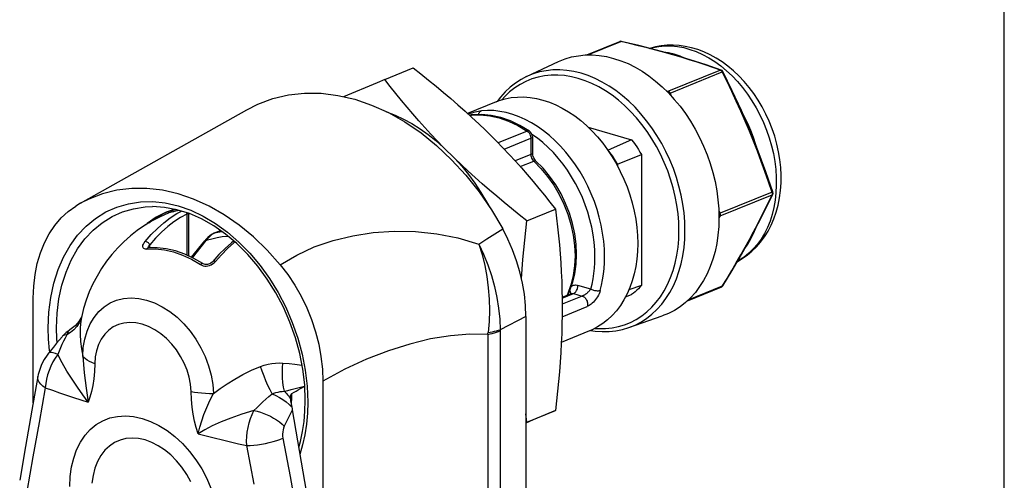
# Model space of a CAD drawing. Header units: inches. Extents: x 0 to 15.7, y 0 to 12.1.
# Tile 12 of 13: x 12.9 to 15.7, y 8.2 to 9.6. Entities that reach past the tile are written whole.
import ezdxf

# ---------------------------------------------------------------- set-up
doc = ezdxf.new("R2010")
doc.units = ezdxf.units.IN
doc.header["$LTSCALE"] = 0.864286
doc.header["$MEASUREMENT"] = 0
doc.layers.get('0').update_dxf_attribs({"linetype": 'CONTINUOUS'})

msp = doc.modelspace()

# ---------------------------------------------------------------- linework, layer by layer
at = {"color": 7, "linetype": 'Continuous'}
for p, q in [((15.7143, 0), (15.7143, 12.1429)), ((14.5184, 9.4659), (14.6127, 9.5044)), ((14.5211, 9.4659), (14.6157, 9.5045)), ((14.6413, 9.4984), (14.6157, 9.5045)), ((14.3461, 9.404), (14.4374, 9.4467)), ((13.9399, 9.3958), (14.0216, 9.4291)), ((14.9012, 9.4225), (14.7523, 9.3618)), ((14.9038, 9.4225), (14.8607, 9.4373)), ((14.9038, 9.4225), (14.9038, 9.4225)), ((14.7575, 9.3566), (14.9064, 9.4173)), ((14.7461, 9.3633), (14.7523, 9.3618)), ((14.7575, 9.3566), (14.7603, 9.3485)), ((13.0686, 9.041), (13.5447, 9.3091)), ((14.2592, 9.3319), (14.177, 9.2984)), ((14.1849, 9.2931), (14.1834, 9.2925)), ((14.1838, 9.2922), (14.1879, 9.2938)), ((14.1849, 9.2931), (14.1905, 9.2945)), ((14.1855, 9.2991), (14.19, 9.3005)), ((14.2602, 9.2185), (14.2284, 9.2501)), ((14.5227, 9.2588), (14.6468, 9.2232)), ((14.0439, 9.2424), (14.0885, 9.2062)), ((14.3475, 9.248), (14.2644, 9.2141)), ((14.2818, 9.1961), (14.3582, 9.2273)), ((14.3475, 9.248), (14.3505, 9.2456)), ((14.3505, 9.2456), (14.3531, 9.2426)), ((14.3568, 9.2353), (14.3578, 9.2313)), ((14.3578, 9.2313), (14.3582, 9.2273)), ((14.3582, 9.2273), (14.3582, 9.1805)), ((14.3769, 9.2274), (14.3615, 9.2383)), ((14.3628, 9.2316), (14.3628, 9.1848)), ((14.6468, 9.2232), (14.58, 9.1933)), ((14.0865, 9.2205), (14.1084, 9.2012)), ((14.0885, 9.2062), (14.1314, 9.1658)), ((14.1402, 9.1696), (14.1084, 9.2012)), ((14.5783, 9.1938), (14.58, 9.1933)), ((14.3582, 9.1805), (14.3134, 9.1622)), ((14.3689, 9.1662), (14.3708, 9.1637)), ((14.6066, 9.1531), (14.6751, 9.1804)), ((14.6751, 9.1804), (14.6751, 8.8058)), ((15.0315, 9.131), (15.0097, 9.19)), ((14.3279, 9.146), (14.3664, 9.1616)), ((14.3708, 9.1637), (14.3728, 9.1617)), ((14.6066, 9.1531), (14.6066, 9.1476)), ((15.0515, 9.0733), (15.0315, 9.131)), ((15.0492, 9.073), (14.9003, 9.0123)), ((14.9003, 9.0049), (15.0492, 9.0656)), ((15.0313, 9.0261), (15.0511, 9.0675)), ((13.0686, 9.041), (13.0551, 9.0329)), ((13.3392, 9.0237), (13.3135, 9.0151)), ((13.3478, 9.0337), (13.3841, 9.0211)), ((14.347, 8.9906), (14.4288, 9.0239)), ((15.0095, 8.9829), (15.0313, 9.0261)), ((13.3202, 9.0171), (13.307, 9.0114)), ((13.3204, 9.0129), (13.3199, 9.0128)), ((13.3199, 9.0128), (13.3199, 9.0128)), ((13.3202, 9.0129), (13.32, 9.0128)), ((13.3202, 9.0171), (13.3326, 9.0216)), ((13.3217, 9.0134), (13.3204, 9.0129)), ((13.3211, 9.0132), (13.3207, 9.0131)), ((13.325, 9.0144), (13.3214, 9.0133)), ((13.3307, 9.0162), (13.3358, 9.0177)), ((13.3307, 9.0162), (13.3312, 9.0164)), ((13.3312, 9.0164), (13.3364, 9.018)), ((13.3326, 9.0216), (13.3396, 9.0236)), ((13.3358, 9.0177), (13.3409, 9.0191)), ((13.3364, 9.018), (13.3416, 9.0194)), ((13.3722, 9.014), (13.3728, 9.0124)), ((13.3728, 9.0124), (13.3731, 9.0101)), ((13.3731, 9.0101), (13.3731, 8.8927)), ((13.3777, 9.0123), (13.3777, 8.8905)), ((13.3812, 9.0111), (13.3779, 9.0108)), ((14.8964, 9.0201), (14.9003, 9.0123)), ((14.9003, 9.0049), (14.8971, 8.9996)), ((14.2549, 8.9532), (14.2777, 8.9677)), ((14.7825, 8.9623), (14.7818, 8.9867)), ((13.4527, 8.9559), (13.4488, 8.9539)), ((13.4516, 8.9556), (13.4495, 8.9547)), ((13.4515, 8.9556), (13.4696, 8.963)), ((13.4527, 8.9559), (13.4515, 8.9556)), ((13.4527, 8.9559), (13.4697, 8.9629)), ((14.2322, 8.9388), (14.2549, 8.9532)), ((14.7818, 8.9382), (14.7825, 8.9623)), ((13.2603, 8.9129), (13.2601, 8.9129)), ((13.2607, 8.9125), (13.2621, 8.9129)), ((13.2636, 8.9161), (13.265, 8.9191)), ((13.265, 8.9191), (13.2668, 8.9224)), ((13.2668, 8.9129), (13.2668, 8.9224)), ((13.3867, 8.8864), (13.4242, 8.9333)), ((13.3896, 8.885), (13.4287, 8.9339)), ((13.4275, 8.9373), (13.4242, 8.9333)), ((14.2096, 8.9242), (14.2322, 8.9388)), ((14.4835, 8.92), (14.4848, 8.8904)), ((13.2577, 8.9097), (13.2544, 8.9097)), ((13.4647, 8.894), (13.4477, 8.8745)), ((14.4882, 8.8664), (14.4894, 8.8947)), ((13.4128, 8.866), (13.4122, 8.8654)), ((13.4122, 8.8654), (13.4159, 8.8634)), ((13.4134, 8.8665), (13.4128, 8.866)), ((13.4191, 8.868), (13.4191, 8.868)), ((13.4511, 8.8703), (13.4548, 8.8741)), ((14.5299, 8.7954), (14.4932, 8.8059)), ((14.6751, 8.8058), (14.6389, 8.7927)), ((14.9042, 8.8011), (14.8056, 8.7609)), ((14.9064, 8.8032), (14.8078, 8.763)), ((14.4478, 8.769), (14.4805, 8.7823)), ((14.4478, 8.7717), (14.4731, 8.782)), ((14.5057, 8.7751), (14.4479, 8.7515)), ((14.4805, 8.7823), (14.5057, 8.7751)), ((14.6297, 8.7733), (14.6468, 8.7792)), ((12.9331, 8.469), (12.9331, 8.769)), ((14.4478, 8.7157), (14.5194, 8.7449)), ((14.4479, 8.7659), (14.4479, 8.7208)), ((13.0721, 8.7171), (13.0696, 8.7088)), ((13.0715, 8.7142), (13.0715, 8.7142)), ((14.344, 8.7164), (14.2707, 8.6785)), ((14.344, 8.7163), (14.344, 4.9811)), ((14.6393, 8.6848), (14.7344, 8.7181)), ((13.0695, 8.7117), (13.0669, 8.7073)), ((13.0382, 8.6786), (13.0381, 8.6786)), ((14.2351, 8.6651), (14.2353, 8.667)), ((14.2351, 8.6651), (14.2351, 4.9516)), ((14.2353, 8.667), (14.2355, 8.6688)), ((14.2355, 8.6688), (14.2357, 8.6707)), ((14.5267, 8.6756), (14.4455, 8.6426)), ((12.9803, 8.6157), (12.9798, 8.6194)), ((13.6827, 8.5801), (13.7029, 8.5776)), ((12.9465, 8.5448), (12.9295, 8.4485)), ((13.7176, 8.5167), (13.7195, 8.4711)), ((13.7625, 8.531), (13.7625, 6.3742)), ((12.9678, 8.5122), (12.95, 8.4131)), ((13.6727, 8.461), (13.674, 8.4907)), ((13.6739, 8.4932), (13.6739, 8.4957)), ((13.674, 8.4907), (13.6739, 8.4932)), ((13.6694, 8.4827), (13.6694, 8.4817)), ((13.6717, 8.4661), (13.6734, 8.4573)), ((12.9295, 8.4485), (12.9112, 8.344)), ((13.6734, 8.4573), (13.6743, 8.4527)), ((13.6743, 8.4527), (13.6748, 8.4495)), ((13.6748, 8.4495), (13.7446, 8.0434)), ((14.347, 8.4139), (14.344, 8.4379)), ((14.347, 8.4139), (14.4288, 8.4472)), ((14.4288, 8.4472), (14.3648, 8.4201)), ((12.95, 8.4131), (12.9323, 8.3142)), ((14.3648, 8.4201), (14.344, 8.4113)), ((14.344, 8.4126), (14.347, 8.4139)), ((13.6482, 8.368), (13.6688, 8.2579)), ((12.9112, 8.344), (12.8944, 8.2473)), ((13.5658, 8.2364), (13.5447, 8.3467)), ((12.9323, 8.3142), (12.9148, 8.2153)), ((13.6688, 8.2579), (13.6895, 8.1479))]:
    msp.add_line(p, q, dxfattribs=at)
for points in [[(14.6127, 9.5044), (14.6136, 9.5046), (14.6146, 9.5047), (14.6157, 9.5045)], [(14.6157, 9.5045), (14.6164, 9.5047), (14.6172, 9.5048), (14.6174, 9.5047)], [(14.7675, 9.4661), (14.7184, 9.4797), (14.6679, 9.4926), (14.6174, 9.5047)], [(14.7409, 9.4729), (14.7165, 9.4795), (14.6917, 9.4859), (14.6666, 9.4922), (14.6413, 9.4984)], [(14.9538, 9.406), (14.9384, 9.4205), (14.9223, 9.4339), (14.9058, 9.446), (14.8889, 9.4568), (14.8715, 9.4663), (14.854, 9.4745), (14.8362, 9.4813), (14.8184, 9.4866), (14.8007, 9.4905), (14.783, 9.493), (14.7655, 9.4941), (14.7483, 9.4938), (14.7315, 9.4922), (14.715, 9.4892), (14.6989, 9.4848), (14.6986, 9.4847)], [(14.6992, 9.4846), (14.7084, 9.4873), (14.7252, 9.4904), (14.7425, 9.492), (14.7601, 9.4919), (14.778, 9.4902), (14.796, 9.4868), (14.8141, 9.4819), (14.8322, 9.4754), (14.8501, 9.4674), (14.8678, 9.4578), (14.8852, 9.4468), (14.9022, 9.4344), (14.9188, 9.4207), (14.9348, 9.4057)], [(14.4374, 9.4467), (14.4566, 9.4546), (14.4752, 9.4601), (14.4944, 9.4638), (14.514, 9.4659), (14.5341, 9.4661), (14.5544, 9.4646), (14.5749, 9.4613), (14.5955, 9.4562), (14.6161, 9.4494), (14.6366, 9.441), (14.6568, 9.4308), (14.6768, 9.4191), (14.6965, 9.4058), (14.7156, 9.3911), (14.7342, 9.3749), (14.7521, 9.3575), (14.7692, 9.3387), (14.7856, 9.3188), (14.8011, 9.2978), (14.8157, 9.2758), (14.8292, 9.2529), (14.8417, 9.2292), (14.853, 9.2048), (14.8631, 9.18), (14.8719, 9.1547), (14.8795, 9.129), (14.8858, 9.103), (14.8907, 9.077), (14.8942, 9.051), (14.8963, 9.0253), (14.897, 8.9997)], [(14.8006, 9.4562), (14.7856, 9.4624), (14.769, 9.4678), (14.7524, 9.4719), (14.7379, 9.4743)], [(14.8346, 9.4449), (14.8117, 9.4521), (14.7885, 9.4592), (14.7649, 9.4661), (14.7409, 9.4729)], [(14.8607, 9.4373), (14.8149, 9.452), (14.7675, 9.4661)], [(14.0216, 9.4291), (14.0437, 9.4116), (14.0655, 9.3941), (14.087, 9.3765), (14.1081, 9.3588), (14.129, 9.341), (14.1496, 9.3231), (14.1698, 9.305), (14.1897, 9.2868), (14.2092, 9.2685), (14.2284, 9.2501)], [(14.7998, 8.9628), (14.7991, 8.9879), (14.797, 9.0133), (14.7935, 9.0389), (14.7887, 9.0645), (14.7826, 9.09), (14.7751, 9.1153), (14.7664, 9.1404), (14.7564, 9.165), (14.7453, 9.189), (14.733, 9.2124), (14.7196, 9.235), (14.7052, 9.2568), (14.6899, 9.2776), (14.6737, 9.2973), (14.6567, 9.3159), (14.639, 9.3332), (14.6207, 9.3491), (14.6017, 9.3637), (14.5824, 9.3768), (14.5626, 9.3884), (14.5426, 9.3984), (14.5224, 9.4067), (14.502, 9.4134), (14.4817, 9.4184), (14.4615, 9.4216), (14.4415, 9.4232), (14.4217, 9.4229), (14.4024, 9.4209), (14.3834, 9.4172), (14.3651, 9.4118), (14.3461, 9.404)], [(14.9012, 9.4225), (14.8793, 9.4301), (14.8571, 9.4376), (14.8346, 9.4449)], [(14.9012, 9.4225), (14.9022, 9.4227), (14.9031, 9.4227), (14.9038, 9.4225)], [(14.9012, 9.4225), (14.9017, 9.4223), (14.9023, 9.4221), (14.9028, 9.4218), (14.9033, 9.4215), (14.9038, 9.4211), (14.9042, 9.4207)], [(14.9042, 9.4207), (14.9047, 9.4202), (14.9051, 9.4197), (14.9055, 9.4191), (14.9058, 9.4185), (14.9062, 9.4179), (14.9064, 9.4173)], [(14.9083, 9.4186), (14.9083, 9.4186), (14.9081, 9.4184), (14.9078, 9.4181), (14.9072, 9.4178), (14.9064, 9.4173)], [(14.9614, 9.3064), (14.9351, 9.3636), (14.9083, 9.4186)], [(13.9399, 9.3958), (13.9178, 9.3865), (13.8221, 9.3464)], [(14.1084, 9.2012), (14.0902, 9.22), (14.0723, 9.239), (14.0547, 9.2581), (14.0375, 9.2774), (14.0205, 9.2968), (14.0039, 9.3163), (13.9875, 9.3359), (13.9714, 9.3557), (13.9555, 9.3757), (13.9399, 9.3958)], [(14.3461, 9.404), (14.3304, 9.3958), (14.3142, 9.3854), (14.2988, 9.3734), (14.2845, 9.3599), (14.2711, 9.345), (14.2621, 9.333)], [(14.7818, 8.9867), (14.7798, 9.0112), (14.7765, 9.036), (14.7718, 9.0608), (14.7658, 9.0856), (14.7586, 9.1101), (14.7502, 9.1343), (14.7405, 9.1581), (14.7297, 9.1814), (14.7179, 9.204), (14.7049, 9.2259), (14.691, 9.247), (14.6762, 9.2671), (14.6605, 9.2862), (14.6441, 9.3042), (14.6269, 9.3209), (14.6091, 9.3364), (14.5908, 9.3505), (14.572, 9.3632), (14.5529, 9.3745), (14.5334, 9.3841), (14.5138, 9.3922), (14.4941, 9.3987), (14.4744, 9.4035), (14.4549, 9.4067), (14.4355, 9.4081), (14.4163, 9.4079), (14.3976, 9.406), (14.3793, 9.4024), (14.3615, 9.3971), (14.3444, 9.3902), (14.328, 9.3817), (14.3123, 9.3717), (14.2975, 9.3601), (14.2836, 9.3471), (14.2748, 9.3372)], [(15.0497, 9.0717), (15.0392, 9.1024), (15.0289, 9.1317), (15.0183, 9.1609), (15.0073, 9.1901), (14.996, 9.219), (14.9843, 9.2478), (14.9722, 9.2764), (14.9597, 9.3048), (14.9468, 9.3332), (14.9336, 9.3614), (14.9202, 9.3894), (14.9064, 9.4173)], [(14.9348, 9.4057), (14.9501, 9.3896), (14.9647, 9.3723), (14.9785, 9.354), (14.9914, 9.3348), (15.0034, 9.3148), (15.0144, 9.294), (15.0244, 9.2726), (15.0333, 9.2507), (15.041, 9.2285), (15.0475, 9.2059), (15.0528, 9.1832), (15.0568, 9.1604), (15.0596, 9.1377), (15.0611, 9.1151), (15.0613, 9.0929), (15.0603, 9.071), (15.0579, 9.0497), (15.0543, 9.029), (15.0494, 9.0091), (15.0433, 8.99), (15.036, 8.9718), (15.0275, 8.9546), (15.0179, 8.9386), (15.0072, 8.9237), (14.9955, 8.9101), (14.9829, 8.8979), (14.9694, 8.887), (14.955, 8.8776), (14.9501, 8.8751)], [(14.9499, 8.8746), (14.9635, 8.8824), (14.9779, 8.8922), (14.9915, 8.9034), (15.0045, 8.916), (15.0165, 8.9298), (15.0276, 8.9447), (15.0376, 8.9608), (15.0467, 8.9782), (15.0546, 8.9965), (15.0612, 9.0157), (15.0666, 9.0357), (15.0707, 9.0564), (15.0735, 9.0778), (15.075, 9.0995), (15.0751, 9.1215), (15.074, 9.1438), (15.0716, 9.1662), (15.0679, 9.1886), (15.0629, 9.2108), (15.0568, 9.2328), (15.0495, 9.2545), (15.041, 9.2758), (15.0315, 9.2967), (15.0209, 9.3169), (15.0093, 9.3364), (14.9967, 9.3552), (14.9833, 9.3731), (14.9689, 9.39), (14.9538, 9.406)], [(13.5447, 9.3091), (13.5765, 9.3251), (13.6193, 9.3409), (13.664, 9.3514), (13.7102, 9.3564), (13.7575, 9.3561), (13.8055, 9.3502), (13.8539, 9.339), (13.9024, 9.3224), (13.9504, 9.3007), (13.9977, 9.2739), (14.0439, 9.2424)], [(14.2592, 9.3319), (14.268, 9.3352), (14.2847, 9.3402), (14.302, 9.3436), (14.3197, 9.3454), (14.3377, 9.3456), (14.356, 9.3442), (14.3745, 9.3412), (14.393, 9.3367), (14.4115, 9.3306), (14.43, 9.323), (14.4482, 9.3139), (14.4662, 9.3033), (14.4839, 9.2914), (14.5011, 9.2781), (14.5178, 9.2636), (14.5339, 9.2478), (14.5494, 9.2309), (14.5641, 9.213), (14.5781, 9.1941), (14.5912, 9.1743), (14.6034, 9.1537), (14.6146, 9.1324), (14.6247, 9.1105), (14.6338, 9.0881), (14.6418, 9.0653), (14.6486, 9.0422), (14.6543, 9.0188), (14.6587, 8.9954), (14.6618, 8.972), (14.6637, 8.9489), (14.6644, 8.9259)], [(14.75, 9.3595), (14.75, 9.3597), (14.7508, 9.3606), (14.7515, 9.3613), (14.7523, 9.3618)], [(14.7553, 9.36), (14.7549, 9.3604), (14.7544, 9.3608), (14.7539, 9.3611), (14.7534, 9.3614), (14.7528, 9.3616), (14.7523, 9.3618)], [(14.7575, 9.3566), (14.7565, 9.3564), (14.7554, 9.356), (14.7542, 9.3557), (14.7538, 9.3555)], [(14.7575, 9.3566), (14.7572, 9.3572), (14.7569, 9.3578), (14.7566, 9.3584), (14.7562, 9.359), (14.7558, 9.3595), (14.7553, 9.36)], [(14.19, 9.3005), (14.1947, 9.3017), (14.1993, 9.3029), (14.2038, 9.304), (14.2083, 9.3049), (14.2125, 9.3056), (14.2166, 9.3061)], [(14.2085, 9.295), (14.2089, 9.2966), (14.2097, 9.2988), (14.2108, 9.3008), (14.212, 9.3025), (14.2134, 9.304), (14.2149, 9.3052), (14.2166, 9.3061)], [(14.5695, 8.8872), (14.5689, 8.9096), (14.5671, 8.9323), (14.564, 8.9552), (14.5598, 8.9781), (14.5544, 9.0009), (14.5479, 9.0236), (14.5402, 9.046), (14.5314, 9.0681), (14.5216, 9.0897), (14.5108, 9.1107), (14.4991, 9.1311), (14.4864, 9.1507), (14.4729, 9.1695), (14.4586, 9.1874), (14.4436, 9.2043), (14.428, 9.2201), (14.4117, 9.2348), (14.395, 9.2483), (14.3778, 9.2605), (14.3602, 9.2713), (14.3424, 9.2808), (14.3244, 9.2889), (14.3063, 9.2955), (14.2881, 9.3007), (14.2699, 9.3043), (14.2519, 9.3064), (14.2341, 9.307), (14.2166, 9.3061)], [(15.0097, 9.19), (14.9863, 9.2485), (14.9614, 9.3064)], [(13.9429, 9.3041), (13.9451, 9.3034), (13.9694, 9.2937), (13.9935, 9.2823), (14.0174, 9.2693), (14.0409, 9.2546), (14.064, 9.2383), (14.0865, 9.2205)], [(14.1787, 9.2969), (14.181, 9.2977), (14.1855, 9.2991)], [(14.1879, 9.2938), (14.214, 9.2945), (14.2407, 9.2917), (14.2677, 9.2857), (14.2947, 9.2763), (14.3214, 9.2637), (14.3475, 9.248)], [(14.354, 9.248), (14.3272, 9.264), (14.2999, 9.2768), (14.2722, 9.2863), (14.2446, 9.2925), (14.2173, 9.2952), (14.1905, 9.2945)], [(15.0052, 9.2012), (15.0031, 9.2088), (14.9962, 9.2293), (14.9884, 9.2495), (14.9797, 9.2692), (14.97, 9.2886), (14.9661, 9.2954)], [(14.354, 9.248), (14.3538, 9.2481), (14.352, 9.2487), (14.3499, 9.2487), (14.3475, 9.248)], [(14.3531, 9.2426), (14.3552, 9.2391), (14.3568, 9.2353)], [(14.3582, 9.2273), (14.3603, 9.2284), (14.3619, 9.2296), (14.3627, 9.2309), (14.3628, 9.2316)], [(14.5418, 8.8863), (14.5412, 8.9076), (14.5395, 8.9291), (14.5366, 8.9507), (14.5326, 8.9723), (14.5275, 8.9939), (14.5213, 9.0153), (14.5141, 9.0364), (14.5058, 9.0573), (14.4965, 9.0777), (14.4863, 9.0975), (14.4752, 9.1168), (14.4632, 9.1354), (14.4505, 9.1531), (14.437, 9.17), (14.4228, 9.186), (14.408, 9.2009), (14.3927, 9.2147), (14.3769, 9.2274)], [(14.6468, 9.2232), (14.6519, 9.2164), (14.6568, 9.2094), (14.6616, 9.2023), (14.6662, 9.1951), (14.6708, 9.1878), (14.6751, 9.1804)], [(14.2602, 9.2185), (14.2784, 9.1997), (14.2963, 9.1808), (14.3139, 9.1616), (14.3312, 9.1424), (14.3481, 9.123), (14.3647, 9.1034), (14.3811, 9.0838), (14.3972, 9.064), (14.4131, 9.044), (14.4288, 9.0239)], [(14.6066, 9.1531), (14.6025, 9.1601), (14.5982, 9.1669), (14.5939, 9.1737), (14.5894, 9.1803), (14.5848, 9.1869), (14.58, 9.1933)], [(14.1314, 9.1658), (14.172, 9.1214), (14.2102, 9.0733), (14.2453, 9.0221), (14.2777, 8.9676)], [(14.1402, 9.1696), (14.1604, 9.1469), (14.1796, 9.1232), (14.198, 9.0982), (14.2153, 9.0723), (14.2317, 9.0454), (14.2407, 9.0289)], [(14.347, 8.9906), (14.3249, 9.0081), (14.3031, 9.0256), (14.2816, 9.0433), (14.2605, 9.0609), (14.2396, 9.0787), (14.2191, 9.0967), (14.1988, 9.1147), (14.1789, 9.1329), (14.1594, 9.1512), (14.1402, 9.1696)], [(14.3628, 9.1848), (14.3627, 9.1841), (14.3619, 9.1828), (14.3603, 9.1816), (14.3582, 9.1805)], [(14.3582, 9.1805), (14.3584, 9.177), (14.3592, 9.1736), (14.3604, 9.1702)], [(14.3604, 9.1702), (14.362, 9.167), (14.3641, 9.1641), (14.3664, 9.1616)], [(14.3628, 9.1848), (14.3629, 9.1818), (14.3635, 9.1786), (14.3643, 9.1753)], [(14.3643, 9.1753), (14.3656, 9.1721), (14.3671, 9.169), (14.3689, 9.1662)], [(14.3728, 9.1617), (14.3723, 9.1621), (14.3707, 9.1625), (14.3687, 9.1624), (14.3664, 9.1616)], [(14.3664, 9.1616), (14.387, 9.141), (14.4062, 9.1181), (14.4237, 9.0932), (14.4393, 9.0666), (14.4529, 9.0387), (14.4642, 9.0097), (14.4731, 8.98), (14.4796, 8.9499), (14.4835, 8.92)], [(14.4894, 8.8947), (14.4881, 8.924), (14.4843, 8.9535), (14.4779, 8.983), (14.4691, 9.0122), (14.458, 9.0406), (14.4447, 9.0681), (14.4294, 9.0942), (14.4121, 9.1187), (14.3932, 9.1412), (14.3728, 9.1617)], [(13.5639, 8.9444), (13.5228, 8.9781), (13.4803, 9.0075), (13.4367, 9.0324), (13.3924, 9.0526), (13.3478, 9.0679), (13.3032, 9.0783), (13.2589, 9.0835), (13.2153, 9.0836), (13.1728, 9.0785), (13.1317, 9.0684), (13.0925, 9.0532), (13.0686, 9.041)], [(15.0073, 8.9804), (15.0183, 9.0019), (15.0289, 9.0233), (15.0392, 9.0445), (15.0492, 9.0656)], [(15.0515, 9.0733), (15.0514, 9.0733), (15.0512, 9.0733), (15.0507, 9.0733), (15.0501, 9.0732), (15.0492, 9.073)], [(15.0497, 9.0717), (15.0499, 9.0704), (15.05, 9.069), (15.0499, 9.0678), (15.0497, 9.0666), (15.0492, 9.0656)], [(15.0511, 9.0674), (15.0508, 9.0668), (15.0501, 9.0661), (15.0492, 9.0656)], [(12.9331, 8.769), (12.9345, 8.8036), (12.9384, 8.8369), (12.9449, 8.8689), (12.954, 8.8992), (12.9655, 8.9275), (12.9792, 8.9536), (12.9953, 8.9775), (13.0134, 8.9989), (13.0333, 9.0173), (13.0551, 9.0329)], [(12.9761, 8.6844), (12.9779, 8.7288), (12.9833, 8.7713), (12.9922, 8.8122), (13.0045, 8.8508), (13.0201, 8.8868), (13.0388, 8.9198), (13.0604, 8.9494), (13.0848, 8.9754), (13.1119, 8.9977), (13.1412, 9.016), (13.1726, 9.0301), (13.2056, 9.0398), (13.24, 9.045), (13.2754, 9.0457), (13.3114, 9.0419), (13.3478, 9.0337)], [(13.0001, 8.684), (13.0018, 8.7265), (13.0069, 8.7675), (13.0154, 8.8068), (13.0273, 8.8439), (13.0422, 8.8784), (13.0603, 8.9101), (13.0811, 8.9387), (13.1047, 8.9638), (13.1306, 8.9852), (13.1588, 9.0027), (13.1888, 9.0162), (13.2205, 9.0255), (13.2535, 9.0305), (13.2745, 9.0314)], [(13.7124, 8.4762), (13.7106, 8.5206), (13.7053, 8.5657), (13.6964, 8.6109), (13.6841, 8.6558), (13.6685, 8.7001), (13.6498, 8.7431), (13.6281, 8.7845), (13.6036, 8.8238), (13.5767, 8.8607), (13.5476, 8.8947), (13.5166, 8.9255), (13.484, 8.9529), (13.4502, 8.9765), (13.4155, 8.9961), (13.3803, 9.0115), (13.3448, 9.0226), (13.3094, 9.0293), (13.2745, 9.0314)], [(14.4288, 9.0239), (14.432, 8.9986), (14.4349, 8.9732), (14.4376, 8.9477), (14.44, 8.9221), (14.4421, 8.8963), (14.4439, 8.8704), (14.4454, 8.8444), (14.4466, 8.8183), (14.4474, 8.7922), (14.4479, 8.7659)], [(13.254, 8.9317), (13.271, 8.9513), (13.2887, 8.9691), (13.3068, 8.9851), (13.3253, 8.9993)], [(13.3135, 9.0151), (13.2855, 9.001), (13.2596, 8.9829), (13.2557, 8.9794)], [(13.307, 9.0114), (13.2905, 9.0026), (13.2755, 8.993), (13.2639, 8.9842)], [(13.3731, 9.0101), (13.3545, 9.0001), (13.3363, 8.9882), (13.3182, 8.9744), (13.3006, 8.9587), (13.2834, 8.9414), (13.2668, 8.9224)], [(13.3207, 9.0131), (13.3206, 9.013), (13.3204, 9.013), (13.3202, 9.0129)], [(13.3312, 9.0164), (13.3309, 9.0163), (13.3249, 9.0144)], [(13.3253, 8.9993), (13.344, 9.0114), (13.3575, 9.0187)], [(13.3409, 9.0191), (13.346, 9.0204), (13.3495, 9.0212)], [(13.3416, 9.0194), (13.3468, 9.0207), (13.3493, 9.0212)], [(13.377, 9.0126), (13.3768, 9.0123), (13.3752, 9.0112), (13.3731, 9.0101)], [(13.3841, 9.0211), (13.42, 9.0042), (13.4553, 8.9833), (13.4895, 8.9585), (13.5224, 8.93), (13.5537, 8.8982), (13.583, 8.8632), (13.6101, 8.8255), (13.6345, 8.7855), (13.6562, 8.7436), (13.6751, 8.6998), (13.6909, 8.6547), (13.7033, 8.6088), (13.7122, 8.5625), (13.7176, 8.5167)], [(14.897, 8.9997), (14.8963, 8.9746), (14.8942, 8.9501), (14.8907, 8.9262), (14.8858, 8.9031), (14.8796, 8.8808), (14.872, 8.8594), (14.8632, 8.8392), (14.8531, 8.8201), (14.8418, 8.8023), (14.8294, 8.7857), (14.8158, 8.7705), (14.8013, 8.7568), (14.7858, 8.7447), (14.7694, 8.7341), (14.7522, 8.7252), (14.7344, 8.7181)], [(14.9003, 9.0123), (14.8994, 9.0118), (14.8984, 9.0112), (14.8972, 9.0106), (14.8967, 9.0103)], [(14.9003, 9.0049), (14.8994, 9.0047), (14.8984, 9.0047), (14.8973, 9.0048), (14.8969, 9.0049)], [(14.9003, 9.0049), (14.9008, 9.0059), (14.901, 9.0071), (14.9011, 9.0083), (14.901, 9.0097), (14.9008, 9.011), (14.9003, 9.0123)], [(14.344, 8.7163), (14.3429, 8.7482), (14.3397, 8.7802), (14.3343, 8.8124), (14.3269, 8.8446), (14.3175, 8.8764), (14.306, 8.9076), (14.2928, 8.938), (14.2777, 8.9676)], [(14.3318, 8.8235), (14.3319, 8.8248), (14.3337, 8.8521), (14.3358, 8.8796), (14.3382, 8.9072), (14.3409, 8.9349), (14.3438, 8.9627), (14.347, 8.9906)], [(14.9597, 8.893), (14.9722, 8.915), (14.9842, 8.937), (14.9959, 8.9588), (15.0073, 8.9804)], [(14.9612, 8.8942), (14.9862, 8.9389), (15.0095, 8.9829)], [(14.9708, 8.9114), (14.9797, 8.9239), (14.9884, 8.9387), (14.9962, 8.9544), (15.0027, 8.97)], [(13.4495, 8.9547), (13.444, 8.9517), (13.4386, 8.9479), (13.433, 8.943), (13.4275, 8.9373)], [(13.4488, 8.9539), (13.4448, 8.9513), (13.4407, 8.948), (13.4367, 8.944), (13.4327, 8.9393), (13.4287, 8.9339)], [(13.4922, 8.946), (13.4872, 8.9459), (13.4739, 8.9445), (13.46, 8.9421), (13.4449, 8.9385), (13.4287, 8.9339)], [(13.4527, 8.9559), (13.4719, 8.9597), (13.4738, 8.96)], [(13.6405, 8.8649), (13.6031, 8.9067), (13.5639, 8.9444)], [(13.6405, 8.8649), (13.6878, 8.8928), (13.7381, 8.916), (13.7918, 8.9343), (13.8483, 8.948), (13.907, 8.9569), (13.9672, 8.961), (14.028, 8.96), (14.089, 8.9537), (14.1496, 8.9419), (14.2096, 8.9242)], [(14.6393, 8.6848), (14.6567, 8.6918), (14.6737, 8.7006), (14.6899, 8.711), (14.7052, 8.723), (14.7196, 8.7365), (14.733, 8.7515), (14.7453, 8.7678), (14.7564, 8.7855), (14.7664, 8.8043), (14.7751, 8.8244), (14.7826, 8.8454), (14.7887, 8.8674), (14.7935, 8.8903), (14.797, 8.9139), (14.7991, 8.9381), (14.7998, 8.9628)], [(13.2544, 8.9097), (13.2516, 8.9103), (13.2495, 8.9114), (13.2479, 8.913), (13.2471, 8.9151), (13.2469, 8.9177), (13.2475, 8.9207), (13.2489, 8.9241), (13.251, 8.9277), (13.254, 8.9317)], [(13.2668, 8.9224), (13.2659, 8.924), (13.2647, 8.9256), (13.2632, 8.9272), (13.2614, 8.9287), (13.2595, 8.9299), (13.2576, 8.9309), (13.2557, 8.9315), (13.254, 8.9317)], [(13.2577, 8.9097), (13.2581, 8.9104), (13.2586, 8.911), (13.2591, 8.9115), (13.2596, 8.9119), (13.2601, 8.9123), (13.2607, 8.9125)], [(13.2621, 8.9129), (13.2613, 8.9128), (13.2603, 8.9129)], [(13.4191, 8.868), (13.3934, 8.8832), (13.3671, 8.8955), (13.3406, 8.9046), (13.3141, 8.9106), (13.2878, 8.9133), (13.2621, 8.9129)], [(13.2626, 8.9129), (13.2627, 8.9133), (13.2636, 8.9161)], [(13.4242, 8.9333), (13.4242, 8.9334), (13.425, 8.9339), (13.426, 8.9342), (13.4272, 8.9342), (13.4287, 8.9339)], [(13.5111, 8.9301), (13.5076, 8.9275), (13.4895, 8.9115), (13.4719, 8.8936), (13.4548, 8.8741)], [(13.5074, 8.9332), (13.5006, 8.9279), (13.4824, 8.9119), (13.4647, 8.894)], [(14.2096, 8.9242), (14.2188, 8.8938), (14.2263, 8.8627), (14.2322, 8.8309), (14.2364, 8.7985), (14.2389, 8.7661), (14.2396, 8.734), (14.2385, 8.7022), (14.2357, 8.6707)], [(14.2096, 8.9242), (14.2231, 8.895), (14.2351, 8.8648), (14.2455, 8.8339), (14.2542, 8.8027), (14.2611, 8.7714), (14.2661, 8.7401), (14.2693, 8.709), (14.2707, 8.6785)], [(14.6644, 8.9259), (14.6638, 8.9033), (14.6619, 8.8812), (14.6587, 8.8597), (14.6543, 8.8389), (14.6487, 8.8188), (14.6419, 8.7996), (14.6339, 8.7814), (14.6249, 8.7642), (14.6147, 8.7481), (14.6035, 8.7332), (14.5913, 8.7196), (14.5782, 8.7073), (14.5643, 8.6963), (14.5495, 8.6868), (14.534, 8.6788), (14.5267, 8.6756)], [(14.5416, 8.6827), (14.5529, 8.6819), (14.572, 8.6821), (14.5908, 8.684), (14.6091, 8.6876), (14.6268, 8.6929), (14.6439, 8.6998), (14.6604, 8.7083), (14.676, 8.7183), (14.6908, 8.7299), (14.7047, 8.743), (14.7177, 8.7574), (14.7296, 8.7732), (14.7404, 8.7903), (14.75, 8.8085), (14.7585, 8.8279), (14.7658, 8.8483), (14.7718, 8.8697), (14.7764, 8.8919), (14.7798, 8.9148), (14.7818, 8.9382)], [(13.2577, 8.9097), (13.283, 8.9102), (13.3089, 8.9074), (13.3349, 8.9015), (13.361, 8.8925), (13.3868, 8.8804), (13.4122, 8.8654)], [(14.4848, 8.8904), (14.4835, 8.8615), (14.4796, 8.8338), (14.4731, 8.8075)], [(14.5299, 8.7954), (14.5335, 8.8097), (14.5365, 8.8244), (14.5388, 8.8395), (14.5404, 8.8548), (14.5414, 8.8705), (14.5418, 8.8863)], [(14.557, 8.7909), (14.5608, 8.806), (14.5639, 8.8216), (14.5663, 8.8375), (14.5681, 8.8538), (14.5691, 8.8704), (14.5695, 8.8872)], [(14.9064, 8.8032), (14.9202, 8.8257), (14.9336, 8.8482), (14.9468, 8.8706), (14.9597, 8.893)], [(14.9079, 8.8043), (14.9348, 8.8488), (14.9612, 8.8942)], [(13.4159, 8.868), (13.4153, 8.8678), (13.4147, 8.8674), (13.414, 8.867), (13.4134, 8.8665)], [(13.4191, 8.868), (13.4182, 8.8684), (13.4171, 8.8684), (13.4159, 8.868)], [(13.4159, 8.8634), (13.42, 8.862), (13.4243, 8.8612), (13.4288, 8.861), (13.4335, 8.8615)], [(13.4477, 8.8745), (13.4453, 8.872), (13.4421, 8.8695), (13.4388, 8.8676), (13.4354, 8.8663), (13.432, 8.8656), (13.4288, 8.8653), (13.4256, 8.8656), (13.4226, 8.8663), (13.4199, 8.8675), (13.4191, 8.868)], [(13.4335, 8.8615), (13.4381, 8.8627), (13.4427, 8.8646), (13.447, 8.8671), (13.4511, 8.8703)], [(13.4548, 8.8741), (13.453, 8.8749), (13.4513, 8.8754), (13.4498, 8.8755), (13.4485, 8.8752), (13.4477, 8.8745)], [(13.6405, 8.8649), (13.6624, 8.8366), (13.6823, 8.8067), (13.7004, 8.7749), (13.7165, 8.7418), (13.7302, 8.7078), (13.7417, 8.6729), (13.7507, 8.6374), (13.7572, 8.6016), (13.7612, 8.5662), (13.7625, 8.531)], [(14.4644, 8.7785), (14.4693, 8.7885), (14.478, 8.813), (14.4844, 8.8391), (14.4882, 8.8664)], [(14.4731, 8.8075), (14.4642, 8.7829), (14.4613, 8.7772)], [(14.4746, 8.8034), (14.4748, 8.8035), (14.4775, 8.805), (14.4804, 8.8061), (14.4834, 8.8068), (14.4866, 8.8069), (14.4899, 8.8067), (14.4932, 8.8059)], [(14.4805, 8.7823), (14.4822, 8.7831), (14.4838, 8.7843), (14.4854, 8.7857), (14.4868, 8.7874), (14.4882, 8.7893), (14.4895, 8.7914), (14.4906, 8.7936), (14.4915, 8.796), (14.4922, 8.7985), (14.4927, 8.801), (14.4931, 8.8035), (14.4932, 8.8059)], [(14.6751, 8.8058), (14.6708, 8.8009), (14.6662, 8.7962), (14.6616, 8.7916), (14.6568, 8.7873), (14.6519, 8.7832), (14.6468, 8.7792)], [(14.9064, 8.8032), (14.9058, 8.8023), (14.9051, 8.8016), (14.9042, 8.8011)], [(14.9064, 8.8032), (14.9072, 8.8035), (14.9077, 8.804), (14.9079, 8.8043)], [(13.0748, 8.6034), (13.0766, 8.6282), (13.0808, 8.6521), (13.0874, 8.6746), (13.0964, 8.6955), (13.1076, 8.7142), (13.1209, 8.7305), (13.1361, 8.7443), (13.1531, 8.7553), (13.1719, 8.7634), (13.1921, 8.7684), (13.2134, 8.7701), (13.2355, 8.7686), (13.258, 8.7637), (13.2806, 8.7557), (13.3029, 8.7447), (13.3245, 8.7308), (13.3453, 8.7143), (13.3648, 8.6953), (13.3828, 8.6744), (13.3991, 8.6516), (13.4134, 8.6272), (13.4256, 8.6016), (13.4353, 8.5752), (13.4425, 8.5484), (13.4471, 8.5219), (13.4491, 8.4959)], [(14.4697, 8.7897), (14.4705, 8.7885), (14.4714, 8.7867), (14.4719, 8.785), (14.4721, 8.7834), (14.472, 8.7818), (14.472, 8.7816)], [(14.4731, 8.782), (14.4745, 8.7825), (14.4764, 8.7828), (14.4785, 8.7827), (14.4805, 8.7823)], [(14.5299, 8.7954), (14.5292, 8.7942), (14.5284, 8.7931), (14.5275, 8.7919), (14.5265, 8.7907), (14.5254, 8.7895), (14.5243, 8.7883), (14.5232, 8.7871), (14.5219, 8.786), (14.5207, 8.7849), (14.5195, 8.7838), (14.5182, 8.7828), (14.517, 8.7819), (14.5158, 8.781), (14.5147, 8.7802), (14.5136, 8.7795), (14.5125, 8.7788), (14.5115, 8.7781), (14.5105, 8.7775), (14.5096, 8.777), (14.5087, 8.7765), (14.5079, 8.7761), (14.5071, 8.7757), (14.5064, 8.7754), (14.5057, 8.7751)], [(14.5057, 8.7751), (14.5078, 8.7743), (14.5099, 8.7731), (14.5118, 8.7717), (14.5136, 8.77), (14.5153, 8.7681), (14.5168, 8.7659), (14.5181, 8.7635), (14.5192, 8.7609), (14.52, 8.7582), (14.5205, 8.7554), (14.5208, 8.7526), (14.5206, 8.7499), (14.5202, 8.7473), (14.5194, 8.7449)], [(14.557, 8.7909), (14.5555, 8.7864), (14.5538, 8.782), (14.5516, 8.7776), (14.5492, 8.7733), (14.5465, 8.7692), (14.5436, 8.7653), (14.5405, 8.7616), (14.5374, 8.7581), (14.5342, 8.755), (14.531, 8.7522), (14.5279, 8.7498), (14.5249, 8.7478), (14.522, 8.7462), (14.5194, 8.7449)], [(14.557, 8.7909), (14.5552, 8.7903), (14.5532, 8.7899), (14.5511, 8.7896), (14.5489, 8.7896), (14.5466, 8.7897), (14.5441, 8.79), (14.5416, 8.7905), (14.5391, 8.7912), (14.5366, 8.792), (14.5343, 8.793), (14.532, 8.7941), (14.5299, 8.7954)], [(13.0715, 8.7142), (13.0696, 8.7032), (13.0678, 8.6847), (13.0676, 8.6653), (13.0687, 8.645), (13.0711, 8.6243), (13.0748, 8.6034)], [(13.0722, 8.7177), (13.0721, 8.7174), (13.0711, 8.7151), (13.0695, 8.7117)], [(14.4479, 8.7208), (14.4474, 8.6942), (14.4466, 8.6673), (14.4454, 8.6403), (14.444, 8.6131), (14.4421, 8.5858), (14.44, 8.5584), (14.4376, 8.5308), (14.4349, 8.5031), (14.432, 8.4752), (14.4288, 8.4472)], [(13.0669, 8.7073), (13.0633, 8.7021), (13.0587, 8.6964), (13.0528, 8.6902), (13.0457, 8.6841), (13.0382, 8.6786)], [(13.0696, 8.7088), (13.0645, 8.698), (13.0579, 8.688), (13.0497, 8.6788)], [(13.3851, 8.5022), (13.3835, 8.5223), (13.3796, 8.5425), (13.3736, 8.5629), (13.3655, 8.583), (13.3553, 8.6024), (13.3433, 8.6208), (13.3298, 8.6378), (13.3148, 8.6532), (13.2985, 8.6669), (13.2813, 8.6785), (13.2635, 8.6877), (13.2454, 8.6943), (13.2273, 8.6983), (13.2097, 8.6995), (13.1929, 8.6978), (13.177, 8.6936), (13.1625, 8.6867), (13.1494, 8.6774), (13.1379, 8.6656), (13.1281, 8.6517), (13.1204, 8.636), (13.1146, 8.6187), (13.111, 8.6006), (13.1095, 8.5813)], [(12.9798, 8.6194), (12.9771, 8.652), (12.9761, 8.6844)], [(13.0171, 8.6604), (13.0157, 8.6588), (13.0081, 8.6498), (12.9999, 8.64), (12.991, 8.6291), (12.9814, 8.6172), (12.9767, 8.6112)], [(13.0019, 8.6423), (13.001, 8.653), (13.0001, 8.684)], [(13.029, 8.6637), (13.0242, 8.6547), (13.0195, 8.6456), (13.0152, 8.6364), (13.011, 8.627), (13.0071, 8.6176), (13.0033, 8.6082)], [(13.0381, 8.6786), (13.0357, 8.6769), (13.0329, 8.675), (13.0301, 8.6728), (13.0273, 8.6705), (13.0245, 8.668), (13.0216, 8.6653), (13.0189, 8.6624), (13.0171, 8.6604)], [(13.029, 8.6637), (13.0238, 8.6636), (13.0196, 8.6623), (13.0171, 8.6604)], [(13.0497, 8.6788), (13.04, 8.6707), (13.029, 8.6637)], [(13.0381, 8.6786), (13.0363, 8.6772), (13.0344, 8.6752), (13.0328, 8.6728), (13.0314, 8.6701), (13.0301, 8.6671), (13.029, 8.6637)], [(14.2351, 8.6651), (14.1832, 8.6658), (14.1284, 8.6616), (14.071, 8.6522), (14.0115, 8.6378), (13.9504, 8.6186), (13.8881, 8.5944), (13.8254, 8.5653), (13.7625, 8.531)], [(14.2351, 8.6651), (14.2415, 8.6667), (14.2477, 8.6683), (14.2538, 8.6701), (14.2596, 8.6719), (14.2652, 8.6738), (14.2706, 8.6757)], [(14.2357, 8.6707), (14.242, 8.6718), (14.2481, 8.673), (14.2541, 8.6742), (14.2598, 8.6756), (14.2654, 8.677), (14.2707, 8.6785)], [(14.2707, 8.6785), (14.2706, 8.678), (14.2706, 8.6776), (14.2706, 8.6771), (14.2706, 8.6766), (14.2706, 8.6762), (14.2706, 4.9622)], [(14.5296, 8.6769), (14.5426, 8.6748), (14.5626, 8.6733), (14.5824, 8.6735), (14.6017, 8.6755), (14.6207, 8.6792), (14.6393, 8.6848)], [(12.9767, 8.6112), (12.9727, 8.6059), (12.9643, 8.593), (12.9572, 8.5793), (12.9517, 8.5651), (12.9477, 8.5508), (12.9465, 8.5448)], [(13.0033, 8.6082), (12.9961, 8.5976), (12.9895, 8.5864), (12.9836, 8.5745), (12.9786, 8.5623), (12.9745, 8.5498), (12.9713, 8.5372), (12.9691, 8.5246), (12.9678, 8.5122)], [(13.0033, 8.6082), (12.9966, 8.6109), (12.9907, 8.6127), (12.9858, 8.6136), (12.9817, 8.6136), (12.9786, 8.6127), (12.9767, 8.6112)], [(13.0903, 8.4714), (13.0749, 8.4923), (13.0596, 8.5142), (13.0443, 8.5369), (13.0296, 8.5602), (13.0159, 8.5843), (13.0033, 8.6082)], [(13.0748, 8.6034), (13.077, 8.5791), (13.0794, 8.5557), (13.0819, 8.5332), (13.0845, 8.5117), (13.0873, 8.4913), (13.0903, 8.4714)], [(13.1095, 8.5813), (13.1014, 8.5844), (13.0942, 8.5878), (13.0878, 8.5915), (13.0825, 8.5953), (13.0781, 8.5993), (13.0748, 8.6034)], [(13.1095, 8.5813), (13.1084, 8.559), (13.1064, 8.5382), (13.1036, 8.5191), (13.1, 8.5015), (13.0956, 8.4856), (13.0903, 8.4714)], [(13.4491, 8.4959), (13.4683, 8.51), (13.4887, 8.524), (13.5106, 8.5375), (13.5339, 8.5504), (13.5584, 8.5625), (13.5842, 8.5734)], [(13.5842, 8.5734), (13.5949, 8.5771), (13.6056, 8.5799), (13.6164, 8.582), (13.6271, 8.5832), (13.6378, 8.5837), (13.6484, 8.5833)], [(13.6172, 8.4949), (13.6113, 8.5065), (13.6055, 8.5191), (13.5997, 8.5322), (13.5942, 8.5458), (13.589, 8.5597), (13.5842, 8.5734)], [(13.6525, 8.5024), (13.6501, 8.5144), (13.6483, 8.5273), (13.6472, 8.5408), (13.6469, 8.5548), (13.6473, 8.5691), (13.6484, 8.5833)], [(13.6484, 8.5833), (13.6658, 8.5818), (13.6827, 8.5801)], [(12.9678, 8.5122), (12.9605, 8.5175), (12.9546, 8.5232), (12.9503, 8.5288), (12.9475, 8.5344), (12.9462, 8.5401), (12.9465, 8.5448)], [(13.6716, 8.5074), (13.6908, 8.5122), (13.71, 8.5168)], [(13.6739, 8.4957), (13.6801, 8.4995), (13.6862, 8.5031), (13.6923, 8.5067), (13.6983, 8.5101), (13.7042, 8.5135), (13.7108, 8.5173)], [(12.9678, 8.5122), (12.9879, 8.5053), (13.0081, 8.4984), (13.0285, 8.4916), (13.0489, 8.4848), (13.0696, 8.4781), (13.0903, 8.4714)], [(13.4059, 8.3809), (13.4002, 8.3982), (13.3954, 8.4167), (13.3915, 8.4364), (13.3885, 8.4573), (13.3864, 8.4792), (13.3851, 8.5022)], [(13.3851, 8.5022), (13.3946, 8.5003), (13.4047, 8.4987), (13.4153, 8.4975), (13.4262, 8.4966), (13.4376, 8.4961), (13.4491, 8.4959)], [(13.4059, 8.3809), (13.4104, 8.3992), (13.4157, 8.4175), (13.4222, 8.4362), (13.43, 8.4555), (13.439, 8.4755), (13.4491, 8.4959)], [(13.5653, 8.4469), (13.5735, 8.4554), (13.5819, 8.4637), (13.5905, 8.4719), (13.5992, 8.4798), (13.6081, 8.4875), (13.6172, 8.4949)], [(13.6172, 8.4949), (13.6227, 8.497), (13.6284, 8.4987), (13.6342, 8.5002), (13.6402, 8.5013), (13.6464, 8.5021), (13.6525, 8.5024)], [(13.6172, 8.4949), (13.6277, 8.4903), (13.6381, 8.4848), (13.6481, 8.4787), (13.6574, 8.472), (13.666, 8.4648), (13.6734, 8.4573)], [(13.6525, 8.5024), (13.6621, 8.5049), (13.6716, 8.5074)], [(13.6525, 8.5024), (13.6556, 8.4993), (13.6587, 8.496), (13.6615, 8.4926), (13.6643, 8.489), (13.6669, 8.4854), (13.6694, 8.4817)], [(13.6739, 8.4957), (13.6728, 8.4949), (13.6718, 8.4938), (13.671, 8.4925), (13.6704, 8.491), (13.6699, 8.4892), (13.6695, 8.4873)], [(13.6695, 8.4873), (13.6694, 8.4864), (13.6694, 8.4855), (13.6694, 8.4846), (13.6693, 8.4841)], [(13.6693, 8.4841), (13.6693, 8.4837), (13.6694, 8.4827)], [(13.6694, 8.4817), (13.6697, 8.478), (13.6702, 8.4742), (13.6709, 8.4702), (13.6717, 8.4661)], [(13.6934, 8.3414), (13.6984, 8.3588), (13.7045, 8.3868), (13.7089, 8.4158), (13.7115, 8.4457), (13.7124, 8.4762)], [(13.7195, 8.4711), (13.7185, 8.4392), (13.7158, 8.4082), (13.7112, 8.3779), (13.7048, 8.3486), (13.6969, 8.3212)], [(13.0377, 8.2296), (13.039, 8.2584), (13.0427, 8.2855), (13.049, 8.3112), (13.0575, 8.3351), (13.0685, 8.3569), (13.0815, 8.3763), (13.0967, 8.3931), (13.1137, 8.4071), (13.1326, 8.4181), (13.1529, 8.426), (13.1745, 8.4306), (13.1971, 8.432), (13.2205, 8.43), (13.2447, 8.4247)], [(13.5653, 8.4469), (13.5307, 8.4365), (13.4994, 8.4255), (13.4711, 8.4144), (13.446, 8.4033), (13.4243, 8.3919), (13.4059, 8.3809)], [(13.5447, 8.3467), (13.5443, 8.3595), (13.5448, 8.3726), (13.5462, 8.3857), (13.5484, 8.3988), (13.5515, 8.4116), (13.5554, 8.424), (13.56, 8.4358), (13.5653, 8.4469)], [(13.5653, 8.4469), (13.5745, 8.445), (13.584, 8.4424), (13.5935, 8.4391), (13.6029, 8.4353), (13.6123, 8.4308), (13.6215, 8.4258), (13.6302, 8.4203), (13.6383, 8.4145), (13.6457, 8.4083), (13.6521, 8.4021)], [(13.6751, 8.4479), (13.6712, 8.4406), (13.6674, 8.4332), (13.6635, 8.4256), (13.6597, 8.4179), (13.6559, 8.4101), (13.6521, 8.4021)], [(13.2447, 8.4247), (13.2691, 8.416), (13.2929, 8.4044), (13.3164, 8.3898), (13.339, 8.3725), (13.3606, 8.3525), (13.3808, 8.3303), (13.3992, 8.306), (13.4157, 8.2801), (13.4301, 8.2528), (13.4422, 8.2245), (13.4518, 8.1953), (13.4587, 8.1657), (13.4629, 8.1364), (13.4643, 8.1071)], [(13.4059, 8.3809), (13.4288, 8.375), (13.4517, 8.3692), (13.4748, 8.3635), (13.498, 8.3578), (13.5213, 8.3522), (13.5447, 8.3467)], [(13.6521, 8.4021), (13.65, 8.397), (13.6485, 8.3916), (13.6476, 8.3858), (13.6472, 8.3799), (13.6474, 8.3739), (13.6482, 8.368)], [(13.3849, 8.2425), (13.3727, 8.2643), (13.3588, 8.2846), (13.3435, 8.3033), (13.3269, 8.3199), (13.3093, 8.3344), (13.2911, 8.3465), (13.2724, 8.356), (13.2536, 8.3629), (13.2348, 8.3671), (13.2164, 8.3684), (13.1987, 8.3669), (13.1818, 8.3626), (13.1658, 8.3554), (13.1513, 8.3455), (13.1383, 8.3332), (13.1269, 8.3183), (13.1174, 8.3012), (13.1099, 8.2821), (13.1044, 8.2612), (13.1011, 8.239)], [(13.5447, 8.3467), (13.5545, 8.3471), (13.565, 8.348), (13.5758, 8.3493), (13.5868, 8.351), (13.598, 8.3531), (13.6092, 8.3555), (13.6201, 8.3583), (13.6304, 8.3614), (13.6399, 8.3646), (13.6482, 8.368)]]:
    msp.add_lwpolyline(points, dxfattribs=at)
for centre, radius, start, end in [((14.6157, 9.4971), 0.00787, 76.8187, 112.176), ((14.9012, 9.4151), 0.00787, 26.4992, 70.6365), ((14.1923, 9.2749), 0.0197, 95.171, 112.176), ((14.3431, 9.2316), 0.0197, 359.9721, 56.397), ((15.044, 9.0708), 0.00787, 334.811, 18.5424), ((13.4762, 8.6301), 0.4134, 112.2139, 168.2664), ((14.9012, 8.8084), 0.00787, 292.176, 328.5044)]:
    msp.add_arc(centre, radius, start, end, dxfattribs=at)

doc.saveas('drawing.dxf')
